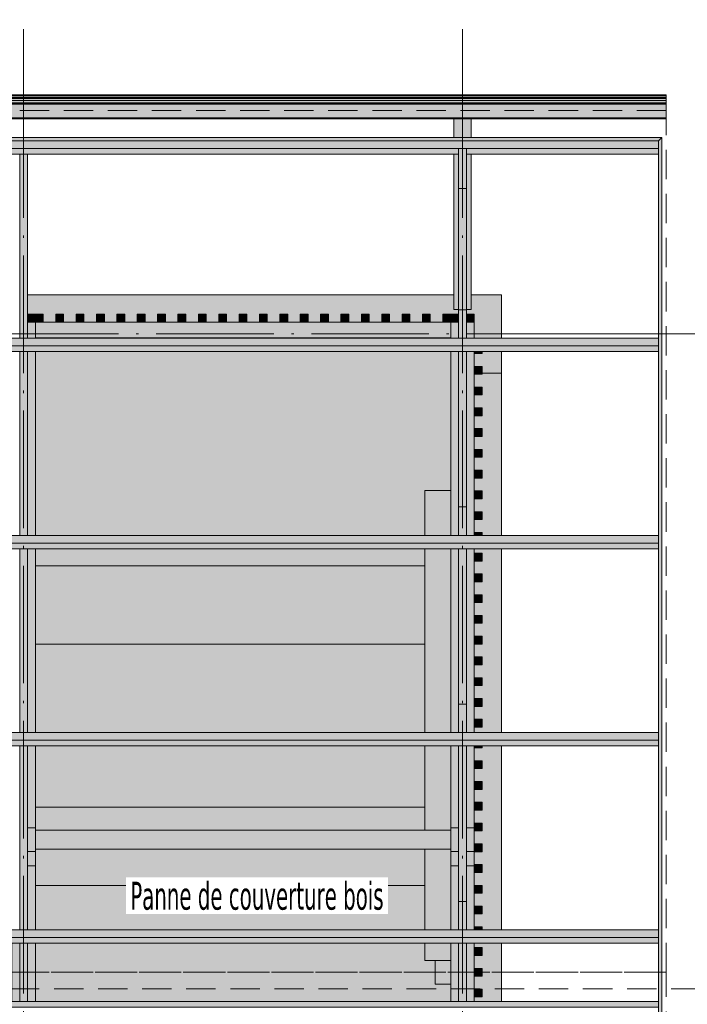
# Model space of a CAD drawing. Header units: millimetres. Extents: x 0 to 1517, y -116 to 725.
# Tile 119 of 256: x 1161 to 1217, y -19 to 65. Entities that reach past the tile are written whole.
import ezdxf

# ---------------------------------------------------------------- set-up
doc = ezdxf.new("R2010")
doc.units = ezdxf.units.MM
doc.linetypes.add('CADWORK_12', pattern=[3.75, 2.5, -1.25])
doc.linetypes.add('CADWORK_5', pattern=[13.2, 10, -1.5, 0.2, -1.5])
doc.layers.add('Ech.1_75', color=7, linetype='Continuous')
doc.styles.add('tahoma-', font='txt', dxfattribs={"height": 1})

msp = doc.modelspace()

# ---------------------------------------------------------------- hatches: boundary and pattern name
at = {"layer": 'Ech.1_75', "linetype": 'Continuous', "lineweight": 5, "true_color": 0xd7d7ea, "transparency": 33554687}
for points in [[(1118.111, 58.588), (1215.698, 58.588), (1215.698, 58.655), (1118.111, 58.655), (1118.111, 58.588)], [(1215.698, 58.588), (1118.111, 58.588), (1118.111, 58.446), (1215.698, 58.446), (1215.698, 58.588)], [(1215.698, 58.446), (1118.111, 58.446), (1118.111, 58.379), (1215.698, 58.379), (1215.698, 58.446)], [(1118.111, 58.357), (1215.698, 58.357), (1215.698, 58.379), (1118.111, 58.379), (1118.111, 58.357)], [(1215.698, 58.357), (1118.111, 58.357), (1118.111, 58.185), (1215.698, 58.185), (1215.698, 58.357)], [(1215.698, 58.185), (1118.111, 58.185), (1118.111, 57.987), (1215.698, 57.987), (1215.698, 58.185)], [(1215.698, 57.987), (1118.111, 57.987), (1118.111, 57.922), (1215.698, 57.922), (1215.698, 57.987)], [(1118.111, 57.868), (1215.698, 57.868), (1215.698, 57.922), (1118.111, 57.922), (1118.111, 57.868)], [(1215.698, 57.868), (1118.111, 57.868), (1118.111, 56.695), (1215.698, 56.695), (1215.698, 57.868)], [(1215.698, 56.695), (1118.111, 56.695), (1118.111, 56.642), (1215.698, 56.642), (1215.698, 56.695)], [(1118.111, 56.628), (1215.698, 56.628), (1215.698, 56.642), (1118.111, 56.642), (1118.111, 56.628)], [(1197.631, 55.019), (1199.098, 55.019), (1199.098, 56.628), (1197.631, 56.628), (1197.631, 55.019)], [(1197.631, 40.388), (1198.031, 40.388), (1198.031, 53.603), (1197.631, 53.603), (1197.631, 40.388)], [(1199.098, 53.603), (1198.698, 53.603), (1198.698, 40.388), (1199.098, 40.388), (1199.098, 53.603)]]:
    msp.add_hatch(color=254, dxfattribs=at).paths.add_polyline_path(points)
at = {"layer": 'Ech.1_75', "linetype": 'Continuous', "lineweight": 5, "true_color": 0xf7e0b3, "transparency": 33554687}
for points in [[(1118.111, 54.735), (1215.031, 54.735), (1215.324, 55.019), (1118.111, 55.019), (1118.111, 54.735)], [(1215.031, -16.012), (1215.324, -16.012), (1215.324, 55.019), (1215.031, 54.735), (1215.031, -16.012)], [(1215.324, -16.012), (1215.031, -16.012), (1215.031, -86.758), (1215.324, -87.042), (1215.324, -16.012)]]:
    msp.add_hatch(color=254, dxfattribs=at).paths.add_polyline_path(points)
at = {"layer": 'Ech.1_75', "linetype": 'Continuous', "lineweight": 5, "true_color": 0xe0d1b3, "transparency": 33554687}
for points in [[(1215.031, 54.735), (1118.111, 54.735), (1118.111, 54.088), (1215.031, 54.088), (1215.031, 54.735)], [(1118.111, 53.603), (1198.031, 53.603), (1198.031, 54.088), (1118.111, 54.088), (1118.111, 53.603)], [(1198.698, 53.603), (1215.031, 53.603), (1215.031, 54.088), (1198.698, 54.088), (1198.698, 53.603)], [(1162.031, 37.988), (1197.364, 37.988), (1197.364, 39.322), (1162.031, 39.322), (1162.031, 37.988)], [(1215.031, 37.951), (1118.111, 37.951), (1118.111, 37.305), (1215.031, 37.305), (1215.031, 37.951)], [(1118.111, 36.819), (1215.031, 36.819), (1215.031, 37.305), (1118.111, 37.305), (1118.111, 36.819)], [(1102.698, 20.521), (1215.031, 20.521), (1215.031, 21.168), (1102.698, 21.168), (1102.698, 20.521)], [(1102.698, 20.036), (1215.031, 20.036), (1215.031, 20.521), (1102.698, 20.521), (1102.698, 20.036)], [(1215.031, 4.384), (1102.698, 4.384), (1102.698, 3.738), (1215.031, 3.738), (1215.031, 4.384)], [(1102.698, 3.253), (1215.031, 3.253), (1215.031, 3.738), (1102.698, 3.738), (1102.698, 3.253)], [(1102.698, -13.046), (1215.031, -13.046), (1215.031, -12.399), (1102.698, -12.399), (1102.698, -13.046)], [(1215.031, -13.046), (1102.698, -13.046), (1102.698, -13.531), (1215.031, -13.531), (1215.031, -13.046)], [(1215.031, -18.492), (976.364, -18.492), (976.364, -18.977), (1215.031, -18.977), (1215.031, -18.492)]]:
    msp.add_hatch(color=254, dxfattribs=at).paths.add_polyline_path(points)
at = {"layer": 'Ech.1_75', "linetype": 'Continuous', "lineweight": 5, "true_color": 0xf7d1b3, "transparency": 33554687}
for points in [[(1198.698, 54.088), (1198.031, 54.088), (1198.031, 50.692), (1198.698, 50.692), (1198.698, 54.088)], [(1198.698, 40.377), (1198.031, 40.377), (1198.031, 37.951), (1198.698, 37.951), (1198.698, 40.377)], [(1198.698, 23.593), (1198.031, 23.593), (1198.031, 21.168), (1198.698, 21.168), (1198.698, 23.593)], [(1198.698, 6.81), (1198.031, 6.81), (1198.031, 4.384), (1198.698, 4.384), (1198.698, 6.81)], [(1198.698, -9.974), (1198.031, -9.974), (1198.031, -12.399), (1198.698, -12.399), (1198.698, -9.974)]]:
    msp.add_hatch(color=254, dxfattribs=at).paths.add_polyline_path(points)
at = {"layer": 'Ech.1_75', "linetype": 'Continuous', "lineweight": 5, "true_color": 0xd4c4b3, "transparency": 33554687}
for points in [[(1160.698, 37.951), (1161.364, 37.951), (1161.364, 53.603), (1160.698, 53.603), (1160.698, 37.951)], [(1198.031, 40.377), (1198.698, 40.377), (1198.698, 50.692), (1198.031, 50.692), (1198.031, 40.377)], [(1160.698, 21.168), (1161.364, 21.168), (1161.364, 36.819), (1160.698, 36.819), (1160.698, 21.168)], [(1162.031, 36.819), (1161.364, 36.819), (1161.364, 21.168), (1162.031, 21.168), (1162.031, 36.819)], [(1197.364, 21.168), (1198.031, 21.168), (1198.031, 36.819), (1197.364, 36.819), (1197.364, 21.168)], [(1198.031, 23.593), (1198.698, 23.593), (1198.698, 36.819), (1198.031, 36.819), (1198.031, 23.593)], [(1199.364, 36.819), (1198.698, 36.819), (1198.698, 21.168), (1199.364, 21.168), (1199.364, 36.819)], [(1160.698, 4.384), (1161.364, 4.384), (1161.364, 20.036), (1160.698, 20.036), (1160.698, 4.384)], [(1162.031, 20.036), (1161.364, 20.036), (1161.364, 4.384), (1162.031, 4.384), (1162.031, 20.036)], [(1197.364, 4.384), (1198.031, 4.384), (1198.031, 20.036), (1197.364, 20.036), (1197.364, 4.384)], [(1198.031, 6.81), (1198.698, 6.81), (1198.698, 20.036), (1198.031, 20.036), (1198.031, 6.81)], [(1199.364, 20.036), (1198.698, 20.036), (1198.698, 4.384), (1199.364, 4.384), (1199.364, 20.036)], [(1160.698, -12.399), (1161.364, -12.399), (1161.364, 3.253), (1160.698, 3.253), (1160.698, -12.399)], [(1162.031, 3.253), (1161.364, 3.253), (1161.364, -3.724), (1162.031, -3.724), (1162.031, 3.253)], [(1197.364, -3.724), (1198.031, -3.724), (1198.031, 3.253), (1197.364, 3.253), (1197.364, -3.724)], [(1198.031, -9.974), (1198.698, -9.974), (1198.698, 3.253), (1198.031, 3.253), (1198.031, -9.974)], [(1199.364, 3.253), (1198.698, 3.253), (1198.698, -3.724), (1199.364, -3.724), (1199.364, 3.253)], [(1162.031, -5.724), (1161.364, -5.724), (1161.364, -6.945), (1162.031, -6.945), (1162.031, -5.724)], [(1197.364, -6.945), (1198.031, -6.945), (1198.031, -5.724), (1197.364, -5.724), (1197.364, -6.945)], [(1199.364, -5.724), (1198.698, -5.724), (1198.698, -6.945), (1199.364, -6.945), (1199.364, -5.724)], [(1160.698, -16.012), (1161.364, -16.012), (1161.364, -13.531), (1160.698, -13.531), (1160.698, -16.012)], [(1198.031, -16.012), (1198.698, -16.012), (1198.698, -13.531), (1198.031, -13.531), (1198.031, -16.012)], [(1160.698, -18.492), (1161.364, -18.492), (1161.364, -16.012), (1160.698, -16.012), (1160.698, -18.492)], [(1198.031, -18.492), (1198.698, -18.492), (1198.698, -16.012), (1198.031, -16.012), (1198.031, -18.492)]]:
    msp.add_hatch(color=9, dxfattribs=at).paths.add_polyline_path(points)
at = {"layer": 'Ech.1_75', "linetype": 'Continuous', "lineweight": 5, "true_color": 0xf3f3f3, "transparency": 33554687}
for points in [[(1161.364, 39.988), (1162.698, 39.988), (1162.698, 39.322), (1163.764, 39.322), (1163.764, 39.988), (1164.431, 39.988), (1164.431, 39.322), (1165.498, 39.322), (1165.498, 39.988), (1166.164, 39.988), (1166.164, 39.322), (1167.231, 39.322), (1167.231, 39.988), (1167.898, 39.988), (1167.898, 39.322), (1168.964, 39.322), (1168.964, 39.988), (1169.631, 39.988), (1169.631, 39.322), (1170.698, 39.322), (1170.698, 39.988), (1171.364, 39.988), (1171.364, 39.322), (1172.431, 39.322), (1172.431, 39.988), (1173.098, 39.988), (1173.098, 39.322), (1174.164, 39.322), (1174.164, 39.988), (1174.831, 39.988), (1174.831, 39.322), (1175.898, 39.322), (1175.898, 39.988), (1176.564, 39.988), (1176.564, 39.322), (1177.631, 39.322), (1177.631, 39.988), (1178.298, 39.988), (1178.298, 39.322), (1179.364, 39.322), (1179.364, 39.988), (1180.031, 39.988), (1180.031, 39.322), (1181.098, 39.322), (1181.098, 39.988), (1181.764, 39.988), (1181.764, 39.322), (1182.831, 39.322), (1182.831, 39.988), (1183.498, 39.988), (1183.498, 39.322), (1184.564, 39.322), (1184.564, 39.988), (1185.231, 39.988), (1185.231, 39.322), (1186.298, 39.322), (1186.298, 39.988), (1186.964, 39.988), (1186.964, 39.322), (1188.031, 39.322), (1188.031, 39.988), (1188.698, 39.988), (1188.698, 39.322), (1189.764, 39.322), (1189.764, 39.988), (1190.431, 39.988), (1190.431, 39.322), (1191.498, 39.322), (1191.498, 39.988), (1192.164, 39.988), (1192.164, 39.322), (1193.231, 39.322), (1193.231, 39.988), (1193.898, 39.988), (1193.898, 39.322), (1194.964, 39.322), (1194.964, 39.988), (1195.631, 39.988), (1195.631, 39.322), (1196.698, 39.322), (1196.698, 39.988), (1198.031, 39.988), (1198.031, 40.388), (1197.631, 40.388), (1197.631, 41.655), (1161.364, 41.655), (1161.364, 39.988)], [(1198.698, 39.988), (1199.364, 39.988), (1199.364, 37.951), (1201.698, 37.951), (1201.698, 41.655), (1199.098, 41.655), (1199.098, 40.388), (1198.698, 40.388), (1198.698, 39.988)], [(1162.031, 39.988), (1161.364, 39.988), (1161.364, 39.322), (1162.031, 39.322), (1162.031, 39.988)], [(1198.031, 39.988), (1197.364, 39.988), (1197.364, 39.322), (1198.031, 39.322), (1198.031, 39.988)], [(1199.364, 39.988), (1198.698, 39.988), (1198.698, 39.322), (1199.364, 39.322), (1199.364, 39.988)], [(1197.364, 37.988), (1162.031, 37.988), (1162.031, 37.951), (1197.364, 37.951), (1197.364, 37.988)], [(1195.151, 24.988), (1197.364, 24.988), (1197.364, 36.819), (1162.031, 36.819), (1162.031, 21.168), (1195.151, 21.168), (1195.151, 24.988)], [(1201.698, 36.819), (1200.031, 36.819), (1200.031, 36.655), (1199.364, 36.655), (1199.364, 35.555), (1200.031, 35.555), (1200.031, 34.988), (1201.698, 34.988), (1201.698, 36.819)], [(1200.031, 33.122), (1199.364, 33.122), (1199.364, 32.022), (1200.031, 32.022), (1200.031, 31.355), (1199.364, 31.355), (1199.364, 30.255), (1200.031, 30.255), (1200.031, 29.588), (1199.364, 29.588), (1199.364, 28.488), (1200.031, 28.488), (1200.031, 27.822), (1199.364, 27.822), (1199.364, 26.722), (1200.031, 26.722), (1200.031, 26.055), (1199.364, 26.055), (1199.364, 24.955), (1200.031, 24.955), (1200.031, 24.288), (1199.364, 24.288), (1199.364, 23.188), (1200.031, 23.188), (1200.031, 22.522), (1199.364, 22.522), (1199.364, 21.422), (1200.031, 21.422), (1200.031, 21.168), (1201.698, 21.168), (1201.698, 34.988), (1200.031, 34.988), (1200.031, 34.888), (1199.364, 34.888), (1199.364, 33.788), (1200.031, 33.788), (1200.031, 33.122)], [(1195.151, 20.036), (1162.031, 20.036), (1162.031, 18.588), (1195.151, 18.588), (1195.151, 20.036)], [(1201.698, 20.036), (1199.364, 20.036), (1199.364, 19.655), (1200.031, 19.655), (1200.031, 18.988), (1199.364, 18.988), (1199.364, 17.888), (1200.031, 17.888), (1200.031, 17.222), (1199.364, 17.222), (1199.364, 16.122), (1200.031, 16.122), (1200.031, 15.455), (1199.364, 15.455), (1199.364, 14.355), (1200.031, 14.355), (1200.031, 13.688), (1199.364, 13.688), (1199.364, 12.588), (1200.031, 12.588), (1200.031, 11.922), (1199.364, 11.922), (1199.364, 10.822), (1200.031, 10.822), (1200.031, 10.155), (1199.364, 10.155), (1199.364, 9.055), (1200.031, 9.055), (1200.031, 8.388), (1199.364, 8.388), (1199.364, 7.288), (1200.031, 7.288), (1200.031, 6.622), (1199.364, 6.622), (1199.364, 5.522), (1200.031, 5.522), (1200.031, 4.855), (1199.364, 4.855), (1199.364, 4.384), (1201.698, 4.384), (1201.698, 20.036)], [(1162.031, 11.922), (1195.151, 11.922), (1195.151, 18.588), (1162.031, 18.588), (1162.031, 11.922)], [(1195.151, 11.922), (1162.031, 11.922), (1162.031, 4.384), (1195.151, 4.384), (1195.151, 11.922)], [(1162.031, -1.945), (1195.151, -1.945), (1195.151, 3.253), (1162.031, 3.253), (1162.031, -1.945)], [(1201.698, 3.253), (1200.031, 3.253), (1200.031, 3.088), (1199.364, 3.088), (1199.364, 1.988), (1200.031, 1.988), (1200.031, 1.322), (1199.364, 1.322), (1199.364, 0.222), (1200.031, 0.222), (1200.031, -0.445), (1199.364, -0.445), (1199.364, -1.545), (1200.031, -1.545), (1200.031, -2.212), (1199.364, -2.212), (1199.364, -3.312), (1200.031, -3.312), (1200.031, -3.978), (1199.364, -3.978), (1199.364, -5.078), (1200.031, -5.078), (1200.031, -5.745), (1199.364, -5.745), (1199.364, -6.845), (1200.031, -6.845), (1200.031, -7.512), (1199.364, -7.512), (1199.364, -8.612), (1200.031, -8.612), (1200.031, -9.278), (1199.364, -9.278), (1199.364, -10.378), (1200.031, -10.378), (1200.031, -11.045), (1199.364, -11.045), (1199.364, -12.145), (1200.031, -12.145), (1200.031, -12.399), (1201.698, -12.399), (1201.698, 3.253)], [(1162.031, -3.924), (1195.151, -3.924), (1195.151, -1.945), (1162.031, -1.945), (1162.031, -3.924)], [(1162.031, -8.612), (1195.151, -8.612), (1195.151, -5.524), (1162.031, -5.524), (1162.031, -8.612)], [(1195.151, -8.612), (1162.031, -8.612), (1162.031, -12.399), (1195.151, -12.399), (1195.151, -8.612)], [(1197.364, -17.012), (1196.031, -17.012), (1196.031, -15.012), (1195.151, -15.012), (1195.151, -13.531), (1162.031, -13.531), (1162.031, -18.492), (1197.364, -18.492), (1197.364, -17.012)], [(1201.698, -13.531), (1199.364, -13.531), (1199.364, -13.912), (1200.031, -13.912), (1200.031, -14.578), (1199.364, -14.578), (1199.364, -15.678), (1200.031, -15.678), (1200.031, -16.345), (1199.364, -16.345), (1199.364, -17.445), (1200.031, -17.445), (1200.031, -18.112), (1199.364, -18.112), (1199.364, -18.492), (1201.698, -18.492), (1201.698, -13.531)], [(1196.031, -17.012), (1197.364, -17.012), (1197.364, -15.012), (1196.031, -15.012), (1196.031, -17.012)]]:
    msp.add_hatch(color=7, dxfattribs=at).paths.add_polyline_path(points)
at = {"layer": 'Ech.1_75', "linetype": 'Continuous', "lineweight": 5, "true_color": 0xeaddd7, "transparency": 33554687}
for points in [[(1162.031, 39.322), (1162.698, 39.322), (1162.698, 39.988), (1162.031, 39.988), (1162.031, 39.322)], [(1163.764, 39.322), (1164.431, 39.322), (1164.431, 39.988), (1163.764, 39.988), (1163.764, 39.322)], [(1165.498, 39.322), (1166.164, 39.322), (1166.164, 39.988), (1165.498, 39.988), (1165.498, 39.322)], [(1167.231, 39.322), (1167.898, 39.322), (1167.898, 39.988), (1167.231, 39.988), (1167.231, 39.322)], [(1168.964, 39.322), (1169.631, 39.322), (1169.631, 39.988), (1168.964, 39.988), (1168.964, 39.322)], [(1170.698, 39.322), (1171.364, 39.322), (1171.364, 39.988), (1170.698, 39.988), (1170.698, 39.322)], [(1172.431, 39.322), (1173.098, 39.322), (1173.098, 39.988), (1172.431, 39.988), (1172.431, 39.322)], [(1174.164, 39.322), (1174.831, 39.322), (1174.831, 39.988), (1174.164, 39.988), (1174.164, 39.322)], [(1175.898, 39.322), (1176.564, 39.322), (1176.564, 39.988), (1175.898, 39.988), (1175.898, 39.322)], [(1177.631, 39.322), (1178.298, 39.322), (1178.298, 39.988), (1177.631, 39.988), (1177.631, 39.322)], [(1179.364, 39.322), (1180.031, 39.322), (1180.031, 39.988), (1179.364, 39.988), (1179.364, 39.322)], [(1181.098, 39.322), (1181.764, 39.322), (1181.764, 39.988), (1181.098, 39.988), (1181.098, 39.322)], [(1182.831, 39.322), (1183.498, 39.322), (1183.498, 39.988), (1182.831, 39.988), (1182.831, 39.322)], [(1184.564, 39.322), (1185.231, 39.322), (1185.231, 39.988), (1184.564, 39.988), (1184.564, 39.322)], [(1186.298, 39.322), (1186.964, 39.322), (1186.964, 39.988), (1186.298, 39.988), (1186.298, 39.322)], [(1188.031, 39.322), (1188.698, 39.322), (1188.698, 39.988), (1188.031, 39.988), (1188.031, 39.322)], [(1189.764, 39.322), (1190.431, 39.322), (1190.431, 39.988), (1189.764, 39.988), (1189.764, 39.322)], [(1191.498, 39.322), (1192.164, 39.322), (1192.164, 39.988), (1191.498, 39.988), (1191.498, 39.322)], [(1193.231, 39.322), (1193.898, 39.322), (1193.898, 39.988), (1193.231, 39.988), (1193.231, 39.322)], [(1194.964, 39.322), (1195.631, 39.322), (1195.631, 39.988), (1194.964, 39.988), (1194.964, 39.322)], [(1196.698, 39.322), (1197.364, 39.322), (1197.364, 39.988), (1196.698, 39.988), (1196.698, 39.322)], [(1200.031, 36.819), (1199.364, 36.819), (1199.364, 36.655), (1200.031, 36.655), (1200.031, 36.819)], [(1199.364, 34.888), (1200.031, 34.888), (1200.031, 35.555), (1199.364, 35.555), (1199.364, 34.888)], [(1199.364, 33.122), (1200.031, 33.122), (1200.031, 33.788), (1199.364, 33.788), (1199.364, 33.122)], [(1199.364, 31.355), (1200.031, 31.355), (1200.031, 32.022), (1199.364, 32.022), (1199.364, 31.355)], [(1199.364, 29.588), (1200.031, 29.588), (1200.031, 30.255), (1199.364, 30.255), (1199.364, 29.588)], [(1199.364, 27.822), (1200.031, 27.822), (1200.031, 28.488), (1199.364, 28.488), (1199.364, 27.822)], [(1199.364, 26.055), (1200.031, 26.055), (1200.031, 26.722), (1199.364, 26.722), (1199.364, 26.055)], [(1199.364, 24.288), (1200.031, 24.288), (1200.031, 24.955), (1199.364, 24.955), (1199.364, 24.288)], [(1199.364, 22.522), (1200.031, 22.522), (1200.031, 23.188), (1199.364, 23.188), (1199.364, 22.522)], [(1199.364, 21.168), (1200.031, 21.168), (1200.031, 21.422), (1199.364, 21.422), (1199.364, 21.168)], [(1199.364, 18.988), (1200.031, 18.988), (1200.031, 19.655), (1199.364, 19.655), (1199.364, 18.988)], [(1199.364, 17.222), (1200.031, 17.222), (1200.031, 17.888), (1199.364, 17.888), (1199.364, 17.222)], [(1199.364, 15.455), (1200.031, 15.455), (1200.031, 16.122), (1199.364, 16.122), (1199.364, 15.455)], [(1199.364, 13.688), (1200.031, 13.688), (1200.031, 14.355), (1199.364, 14.355), (1199.364, 13.688)], [(1199.364, 11.922), (1200.031, 11.922), (1200.031, 12.588), (1199.364, 12.588), (1199.364, 11.922)], [(1199.364, 10.155), (1200.031, 10.155), (1200.031, 10.822), (1199.364, 10.822), (1199.364, 10.155)], [(1199.364, 8.388), (1200.031, 8.388), (1200.031, 9.055), (1199.364, 9.055), (1199.364, 8.388)], [(1199.364, 6.622), (1200.031, 6.622), (1200.031, 7.288), (1199.364, 7.288), (1199.364, 6.622)], [(1199.364, 4.855), (1200.031, 4.855), (1200.031, 5.522), (1199.364, 5.522), (1199.364, 4.855)], [(1200.031, 3.253), (1199.364, 3.253), (1199.364, 3.088), (1200.031, 3.088), (1200.031, 3.253)], [(1199.364, 1.322), (1200.031, 1.322), (1200.031, 1.988), (1199.364, 1.988), (1199.364, 1.322)], [(1199.364, -0.445), (1200.031, -0.445), (1200.031, 0.222), (1199.364, 0.222), (1199.364, -0.445)], [(1199.364, -2.212), (1200.031, -2.212), (1200.031, -1.545), (1199.364, -1.545), (1199.364, -2.212)], [(1199.364, -3.978), (1200.031, -3.978), (1200.031, -3.312), (1199.364, -3.312), (1199.364, -3.978)], [(1199.364, -5.745), (1200.031, -5.745), (1200.031, -5.078), (1199.364, -5.078), (1199.364, -5.745)], [(1199.364, -7.512), (1200.031, -7.512), (1200.031, -6.845), (1199.364, -6.845), (1199.364, -7.512)], [(1199.364, -9.278), (1200.031, -9.278), (1200.031, -8.612), (1199.364, -8.612), (1199.364, -9.278)], [(1199.364, -11.045), (1200.031, -11.045), (1200.031, -10.378), (1199.364, -10.378), (1199.364, -11.045)], [(1199.364, -12.399), (1200.031, -12.399), (1200.031, -12.145), (1199.364, -12.145), (1199.364, -12.399)], [(1199.364, -14.578), (1200.031, -14.578), (1200.031, -13.912), (1199.364, -13.912), (1199.364, -14.578)], [(1199.364, -16.34), (1200.031, -16.34), (1200.031, -15.678), (1199.364, -15.678), (1199.364, -16.34)], [(1199.364, -16.345), (1200.031, -16.345), (1200.031, -16.34), (1199.364, -16.34), (1199.364, -16.345)], [(1199.364, -18.112), (1200.031, -18.112), (1200.031, -17.445), (1199.364, -17.445), (1199.364, -18.112)]]:
    msp.add_hatch(color=254, dxfattribs=at).paths.add_polyline_path(points)
at = {"layer": 'Ech.1_75', "linetype": 'Continuous', "lineweight": 5, "true_color": 0xe0c8b3, "transparency": 33554687}
for points in [[(1161.364, 37.951), (1162.031, 37.951), (1162.031, 39.322), (1161.364, 39.322), (1161.364, 37.951)], [(1197.364, 37.951), (1198.031, 37.951), (1198.031, 39.322), (1197.364, 39.322), (1197.364, 37.951)], [(1199.364, 39.322), (1198.698, 39.322), (1198.698, 37.951), (1199.364, 37.951), (1199.364, 39.322)], [(1161.364, -5.724), (1162.031, -5.724), (1162.031, -3.724), (1161.364, -3.724), (1161.364, -5.724)], [(1197.364, -5.724), (1198.031, -5.724), (1198.031, -3.724), (1197.364, -3.724), (1197.364, -5.724)], [(1198.698, -5.724), (1199.364, -5.724), (1199.364, -3.724), (1198.698, -3.724), (1198.698, -5.724)]]:
    msp.add_hatch(color=9, dxfattribs=at).paths.add_polyline_path(points)
at = {"layer": 'Ech.1_75', "linetype": 'Continuous', "lineweight": 5, "true_color": 0xb3b3b3, "transparency": 33554687}
for points in [[(1195.151, 21.168), (1197.364, 21.168), (1197.364, 24.988), (1195.151, 24.988), (1195.151, 21.168)], [(1195.151, 4.384), (1197.364, 4.384), (1197.364, 20.036), (1195.151, 20.036), (1195.151, 4.384)], [(1195.151, -3.924), (1197.364, -3.924), (1197.364, 3.253), (1195.151, 3.253), (1195.151, -3.924)], [(1197.364, -5.524), (1195.151, -5.524), (1195.151, -12.399), (1197.364, -12.399), (1197.364, -5.524)], [(1195.151, -15.012), (1197.364, -15.012), (1197.364, -13.531), (1195.151, -13.531), (1195.151, -15.012)]]:
    msp.add_hatch(color=253, dxfattribs=at).paths.add_polyline_path(points)
at = {"layer": 'Ech.1_75', "linetype": 'Continuous', "lineweight": 5, "true_color": 0xe3bbbb, "transparency": 33554687}
msp.add_hatch(color=9, dxfattribs=at).paths.add_polyline_path([(1197.364, -3.924), (1162.031, -3.924), (1162.031, -5.524), (1197.364, -5.524), (1197.364, -3.924)])
at = {"layer": 'Ech.1_75', "linetype": 'Continuous', "lineweight": 5, "true_color": 0xe0d9d1, "transparency": 33554687}
for points in [[(1161.364, -12.399), (1162.031, -12.399), (1162.031, -6.945), (1161.364, -6.945), (1161.364, -12.399)], [(1197.364, -12.399), (1198.031, -12.399), (1198.031, -6.945), (1197.364, -6.945), (1197.364, -12.399)], [(1198.698, -12.399), (1199.364, -12.399), (1199.364, -6.945), (1198.698, -6.945), (1198.698, -12.399)], [(1160.031, -18.492), (1160.698, -18.492), (1160.698, -13.531), (1160.031, -13.531), (1160.031, -18.492)], [(1162.031, -13.531), (1161.364, -13.531), (1161.364, -18.492), (1162.031, -18.492), (1162.031, -13.531)], [(1197.364, -18.492), (1198.031, -18.492), (1198.031, -13.531), (1197.364, -13.531), (1197.364, -18.492)], [(1199.364, -13.531), (1198.698, -13.531), (1198.698, -18.492), (1199.364, -18.492), (1199.364, -13.531)]]:
    msp.add_hatch(color=254, dxfattribs=at).paths.add_polyline_path(points)

# ---------------------------------------------------------------- linework, layer by layer
at = {"layer": 'Ech.1_75', "color": 7, "linetype": 'CADWORK_5', "lineweight": 5}
for points in [[(1161.031, 54.25), (1161.031, 76.664)], [(1198.364, 54.25), (1198.364, 76.664)], [(1161.031, -97.012), (1161.031, 59.725)], [(1198.364, -97.012), (1198.364, 59.725)], [(961.117, 38.322), (1236.672, 38.322)], [(1225.092, 38.322), (1199.364, 38.322)]]:
    msp.add_lwpolyline(points, dxfattribs=at)
at = {"layer": 'Ech.1_75', "color": 7, "linetype": 'Continuous', "lineweight": 5}
for points in [[(1118.111, 58.588), (1215.698, 58.588), (1215.698, 58.655), (1118.111, 58.655), (1118.111, 58.588)], [(1215.698, 58.588), (1118.111, 58.588), (1118.111, 58.446), (1215.698, 58.446), (1215.698, 58.588)], [(1215.698, 58.446), (1118.111, 58.446), (1118.111, 58.379), (1215.698, 58.379), (1215.698, 58.446)], [(1118.111, 58.357), (1215.698, 58.357), (1215.698, 58.379), (1118.111, 58.379), (1118.111, 58.357)], [(1215.698, 58.357), (1118.111, 58.357), (1118.111, 58.185), (1215.698, 58.185), (1215.698, 58.357)], [(1215.698, 58.185), (1118.111, 58.185), (1118.111, 57.987), (1215.698, 57.987), (1215.698, 58.185)], [(1215.698, 57.987), (1118.111, 57.987), (1118.111, 57.922), (1215.698, 57.922), (1215.698, 57.987)], [(1118.111, 57.868), (1215.698, 57.868), (1215.698, 57.922), (1118.111, 57.922), (1118.111, 57.868)], [(1215.698, 57.868), (1118.111, 57.868), (1118.111, 56.695), (1215.698, 56.695), (1215.698, 57.868)], [(1215.698, 56.695), (1118.111, 56.695), (1118.111, 56.642), (1215.698, 56.642), (1215.698, 56.695)], [(1118.111, 56.628), (1215.698, 56.628), (1215.698, 56.642), (1118.111, 56.642), (1118.111, 56.628)], [(1197.631, 55.019), (1199.098, 55.019), (1199.098, 56.628), (1197.631, 56.628), (1197.631, 55.019)], [(1118.111, 54.735), (1215.031, 54.735), (1215.324, 55.019), (1118.111, 55.019), (1118.111, 54.735)], [(1215.031, 54.735), (1118.111, 54.735), (1118.111, 54.088), (1215.031, 54.088), (1215.031, 54.735)], [(1215.031, -16.012), (1215.324, -16.012), (1215.324, 55.019), (1215.031, 54.735), (1215.031, -16.012)], [(1118.111, 53.603), (1198.031, 53.603), (1198.031, 54.088), (1118.111, 54.088), (1118.111, 53.603)], [(1198.698, 54.088), (1198.031, 54.088), (1198.031, 50.692), (1198.698, 50.692), (1198.698, 54.088)], [(1198.698, 53.603), (1215.031, 53.603), (1215.031, 54.088), (1198.698, 54.088), (1198.698, 53.603)], [(1160.698, 37.951), (1161.364, 37.951), (1161.364, 53.603), (1160.698, 53.603), (1160.698, 37.951)], [(1197.631, 40.388), (1198.031, 40.388), (1198.031, 53.603), (1197.631, 53.603), (1197.631, 40.388)], [(1199.098, 53.603), (1198.698, 53.603), (1198.698, 40.388), (1199.098, 40.388), (1199.098, 53.603)], [(1198.031, 40.377), (1198.698, 40.377), (1198.698, 50.692), (1198.031, 50.692), (1198.031, 40.377)], [(1161.364, 39.988), (1162.698, 39.988), (1162.698, 39.322), (1163.764, 39.322), (1163.764, 39.988), (1164.431, 39.988), (1164.431, 39.322), (1165.498, 39.322), (1165.498, 39.988), (1166.164, 39.988), (1166.164, 39.322), (1167.231, 39.322), (1167.231, 39.988), (1167.898, 39.988), (1167.898, 39.322), (1168.964, 39.322), (1168.964, 39.988), (1169.631, 39.988), (1169.631, 39.322), (1170.698, 39.322), (1170.698, 39.988), (1171.364, 39.988), (1171.364, 39.322), (1172.431, 39.322), (1172.431, 39.988), (1173.098, 39.988), (1173.098, 39.322), (1174.164, 39.322), (1174.164, 39.988), (1174.831, 39.988), (1174.831, 39.322), (1175.898, 39.322), (1175.898, 39.988), (1176.564, 39.988), (1176.564, 39.322), (1177.631, 39.322), (1177.631, 39.988), (1178.298, 39.988), (1178.298, 39.322), (1179.364, 39.322), (1179.364, 39.988), (1180.031, 39.988), (1180.031, 39.322), (1181.098, 39.322), (1181.098, 39.988), (1181.764, 39.988), (1181.764, 39.322), (1182.831, 39.322), (1182.831, 39.988), (1183.498, 39.988), (1183.498, 39.322), (1184.564, 39.322), (1184.564, 39.988), (1185.231, 39.988), (1185.231, 39.322), (1186.298, 39.322), (1186.298, 39.988), (1186.964, 39.988), (1186.964, 39.322), (1188.031, 39.322), (1188.031, 39.988), (1188.698, 39.988), (1188.698, 39.322), (1189.764, 39.322), (1189.764, 39.988), (1190.431, 39.988), (1190.431, 39.322), (1191.498, 39.322), (1191.498, 39.988), (1192.164, 39.988), (1192.164, 39.322), (1193.231, 39.322), (1193.231, 39.988), (1193.898, 39.988), (1193.898, 39.322), (1194.964, 39.322), (1194.964, 39.988), (1195.631, 39.988), (1195.631, 39.322), (1196.698, 39.322), (1196.698, 39.988), (1198.031, 39.988), (1198.031, 40.388), (1197.631, 40.388), (1197.631, 41.655), (1161.364, 41.655), (1161.364, 39.988)], [(1198.698, 39.988), (1199.364, 39.988), (1199.364, 37.951), (1201.698, 37.951), (1201.698, 41.655), (1199.098, 41.655), (1199.098, 40.388), (1198.698, 40.388), (1198.698, 39.988)], [(1198.698, 40.377), (1198.031, 40.377), (1198.031, 37.951), (1198.698, 37.951), (1198.698, 40.377)], [(1162.031, 39.988), (1161.364, 39.988), (1161.364, 39.322), (1162.031, 39.322), (1162.031, 39.988)], [(1162.031, 39.322), (1162.698, 39.322), (1162.698, 39.988), (1162.031, 39.988), (1162.031, 39.322)], [(1163.764, 39.322), (1164.431, 39.322), (1164.431, 39.988), (1163.764, 39.988), (1163.764, 39.322)], [(1165.498, 39.322), (1166.164, 39.322), (1166.164, 39.988), (1165.498, 39.988), (1165.498, 39.322)], [(1167.231, 39.322), (1167.898, 39.322), (1167.898, 39.988), (1167.231, 39.988), (1167.231, 39.322)], [(1168.964, 39.322), (1169.631, 39.322), (1169.631, 39.988), (1168.964, 39.988), (1168.964, 39.322)], [(1170.698, 39.322), (1171.364, 39.322), (1171.364, 39.988), (1170.698, 39.988), (1170.698, 39.322)], [(1172.431, 39.322), (1173.098, 39.322), (1173.098, 39.988), (1172.431, 39.988), (1172.431, 39.322)], [(1174.164, 39.322), (1174.831, 39.322), (1174.831, 39.988), (1174.164, 39.988), (1174.164, 39.322)], [(1175.898, 39.322), (1176.564, 39.322), (1176.564, 39.988), (1175.898, 39.988), (1175.898, 39.322)], [(1177.631, 39.322), (1178.298, 39.322), (1178.298, 39.988), (1177.631, 39.988), (1177.631, 39.322)], [(1179.364, 39.322), (1180.031, 39.322), (1180.031, 39.988), (1179.364, 39.988), (1179.364, 39.322)], [(1181.098, 39.322), (1181.764, 39.322), (1181.764, 39.988), (1181.098, 39.988), (1181.098, 39.322)], [(1182.831, 39.322), (1183.498, 39.322), (1183.498, 39.988), (1182.831, 39.988), (1182.831, 39.322)], [(1184.564, 39.322), (1185.231, 39.322), (1185.231, 39.988), (1184.564, 39.988), (1184.564, 39.322)], [(1186.298, 39.322), (1186.964, 39.322), (1186.964, 39.988), (1186.298, 39.988), (1186.298, 39.322)], [(1188.031, 39.322), (1188.698, 39.322), (1188.698, 39.988), (1188.031, 39.988), (1188.031, 39.322)], [(1189.764, 39.322), (1190.431, 39.322), (1190.431, 39.988), (1189.764, 39.988), (1189.764, 39.322)], [(1191.498, 39.322), (1192.164, 39.322), (1192.164, 39.988), (1191.498, 39.988), (1191.498, 39.322)], [(1193.231, 39.322), (1193.898, 39.322), (1193.898, 39.988), (1193.231, 39.988), (1193.231, 39.322)], [(1194.964, 39.322), (1195.631, 39.322), (1195.631, 39.988), (1194.964, 39.988), (1194.964, 39.322)], [(1196.698, 39.322), (1197.364, 39.322), (1197.364, 39.988), (1196.698, 39.988), (1196.698, 39.322)], [(1198.031, 39.988), (1197.364, 39.988), (1197.364, 39.322), (1198.031, 39.322), (1198.031, 39.988)], [(1199.364, 39.988), (1198.698, 39.988), (1198.698, 39.322), (1199.364, 39.322), (1199.364, 39.988)], [(1161.364, 37.951), (1162.031, 37.951), (1162.031, 39.322), (1161.364, 39.322), (1161.364, 37.951)], [(1162.031, 37.988), (1197.364, 37.988), (1197.364, 39.322), (1162.031, 39.322), (1162.031, 37.988)], [(1197.364, 37.951), (1198.031, 37.951), (1198.031, 39.322), (1197.364, 39.322), (1197.364, 37.951)], [(1199.364, 39.322), (1198.698, 39.322), (1198.698, 37.951), (1199.364, 37.951), (1199.364, 39.322)], [(1215.031, 37.951), (1118.111, 37.951), (1118.111, 37.305), (1215.031, 37.305), (1215.031, 37.951)], [(1197.364, 37.988), (1162.031, 37.988), (1162.031, 37.951), (1197.364, 37.951), (1197.364, 37.988)], [(1118.111, 36.819), (1215.031, 36.819), (1215.031, 37.305), (1118.111, 37.305), (1118.111, 36.819)], [(1160.698, 21.168), (1161.364, 21.168), (1161.364, 36.819), (1160.698, 36.819), (1160.698, 21.168)], [(1162.031, 36.819), (1161.364, 36.819), (1161.364, 21.168), (1162.031, 21.168), (1162.031, 36.819)], [(1195.151, 24.988), (1197.364, 24.988), (1197.364, 36.819), (1162.031, 36.819), (1162.031, 21.168), (1195.151, 21.168), (1195.151, 24.988)], [(1197.364, 21.168), (1198.031, 21.168), (1198.031, 36.819), (1197.364, 36.819), (1197.364, 21.168)], [(1198.031, 23.593), (1198.698, 23.593), (1198.698, 36.819), (1198.031, 36.819), (1198.031, 23.593)], [(1199.364, 36.819), (1198.698, 36.819), (1198.698, 21.168), (1199.364, 21.168), (1199.364, 36.819)], [(1201.698, 36.819), (1200.031, 36.819), (1200.031, 36.655), (1199.364, 36.655), (1199.364, 35.555), (1200.031, 35.555), (1200.031, 34.988), (1201.698, 34.988), (1201.698, 36.819)], [(1200.031, 36.819), (1199.364, 36.819), (1199.364, 36.655), (1200.031, 36.655), (1200.031, 36.819)], [(1199.364, 34.888), (1200.031, 34.888), (1200.031, 35.555), (1199.364, 35.555), (1199.364, 34.888)], [(1200.031, 33.122), (1199.364, 33.122), (1199.364, 32.022), (1200.031, 32.022), (1200.031, 31.355), (1199.364, 31.355), (1199.364, 30.255), (1200.031, 30.255), (1200.031, 29.588), (1199.364, 29.588), (1199.364, 28.488), (1200.031, 28.488), (1200.031, 27.822), (1199.364, 27.822), (1199.364, 26.722), (1200.031, 26.722), (1200.031, 26.055), (1199.364, 26.055), (1199.364, 24.955), (1200.031, 24.955), (1200.031, 24.288), (1199.364, 24.288), (1199.364, 23.188), (1200.031, 23.188), (1200.031, 22.522), (1199.364, 22.522), (1199.364, 21.422), (1200.031, 21.422), (1200.031, 21.168), (1201.698, 21.168), (1201.698, 34.988), (1200.031, 34.988), (1200.031, 34.888), (1199.364, 34.888), (1199.364, 33.788), (1200.031, 33.788), (1200.031, 33.122)], [(1199.364, 33.122), (1200.031, 33.122), (1200.031, 33.788), (1199.364, 33.788), (1199.364, 33.122)], [(1199.364, 31.355), (1200.031, 31.355), (1200.031, 32.022), (1199.364, 32.022), (1199.364, 31.355)], [(1199.364, 29.588), (1200.031, 29.588), (1200.031, 30.255), (1199.364, 30.255), (1199.364, 29.588)], [(1199.364, 27.822), (1200.031, 27.822), (1200.031, 28.488), (1199.364, 28.488), (1199.364, 27.822)], [(1199.364, 26.055), (1200.031, 26.055), (1200.031, 26.722), (1199.364, 26.722), (1199.364, 26.055)], [(1195.151, 21.168), (1197.364, 21.168), (1197.364, 24.988), (1195.151, 24.988), (1195.151, 21.168)], [(1199.364, 24.288), (1200.031, 24.288), (1200.031, 24.955), (1199.364, 24.955), (1199.364, 24.288)], [(1198.698, 23.593), (1198.031, 23.593), (1198.031, 21.168), (1198.698, 21.168), (1198.698, 23.593)], [(1199.364, 22.522), (1200.031, 22.522), (1200.031, 23.188), (1199.364, 23.188), (1199.364, 22.522)], [(1102.698, 20.521), (1215.031, 20.521), (1215.031, 21.168), (1102.698, 21.168), (1102.698, 20.521)], [(1199.364, 21.168), (1200.031, 21.168), (1200.031, 21.422), (1199.364, 21.422), (1199.364, 21.168)], [(1102.698, 20.036), (1215.031, 20.036), (1215.031, 20.521), (1102.698, 20.521), (1102.698, 20.036)], [(1160.698, 4.384), (1161.364, 4.384), (1161.364, 20.036), (1160.698, 20.036), (1160.698, 4.384)], [(1162.031, 20.036), (1161.364, 20.036), (1161.364, 4.384), (1162.031, 4.384), (1162.031, 20.036)], [(1195.151, 20.036), (1162.031, 20.036), (1162.031, 18.588), (1195.151, 18.588), (1195.151, 20.036)], [(1195.151, 4.384), (1197.364, 4.384), (1197.364, 20.036), (1195.151, 20.036), (1195.151, 4.384)], [(1197.364, 4.384), (1198.031, 4.384), (1198.031, 20.036), (1197.364, 20.036), (1197.364, 4.384)], [(1198.031, 6.81), (1198.698, 6.81), (1198.698, 20.036), (1198.031, 20.036), (1198.031, 6.81)], [(1199.364, 20.036), (1198.698, 20.036), (1198.698, 4.384), (1199.364, 4.384), (1199.364, 20.036)], [(1201.698, 20.036), (1199.364, 20.036), (1199.364, 19.655), (1200.031, 19.655), (1200.031, 18.988), (1199.364, 18.988), (1199.364, 17.888), (1200.031, 17.888), (1200.031, 17.222), (1199.364, 17.222), (1199.364, 16.122), (1200.031, 16.122), (1200.031, 15.455), (1199.364, 15.455), (1199.364, 14.355), (1200.031, 14.355), (1200.031, 13.688), (1199.364, 13.688), (1199.364, 12.588), (1200.031, 12.588), (1200.031, 11.922), (1199.364, 11.922), (1199.364, 10.822), (1200.031, 10.822), (1200.031, 10.155), (1199.364, 10.155), (1199.364, 9.055), (1200.031, 9.055), (1200.031, 8.388), (1199.364, 8.388), (1199.364, 7.288), (1200.031, 7.288), (1200.031, 6.622), (1199.364, 6.622), (1199.364, 5.522), (1200.031, 5.522), (1200.031, 4.855), (1199.364, 4.855), (1199.364, 4.384), (1201.698, 4.384), (1201.698, 20.036)], [(1199.364, 18.988), (1200.031, 18.988), (1200.031, 19.655), (1199.364, 19.655), (1199.364, 18.988)], [(1162.031, 11.922), (1195.151, 11.922), (1195.151, 18.588), (1162.031, 18.588), (1162.031, 11.922)], [(1199.364, 17.222), (1200.031, 17.222), (1200.031, 17.888), (1199.364, 17.888), (1199.364, 17.222)], [(1199.364, 15.455), (1200.031, 15.455), (1200.031, 16.122), (1199.364, 16.122), (1199.364, 15.455)], [(1199.364, 13.688), (1200.031, 13.688), (1200.031, 14.355), (1199.364, 14.355), (1199.364, 13.688)], [(1199.364, 11.922), (1200.031, 11.922), (1200.031, 12.588), (1199.364, 12.588), (1199.364, 11.922)], [(1195.151, 11.922), (1162.031, 11.922), (1162.031, 4.384), (1195.151, 4.384), (1195.151, 11.922)], [(1199.364, 10.155), (1200.031, 10.155), (1200.031, 10.822), (1199.364, 10.822), (1199.364, 10.155)], [(1199.364, 8.388), (1200.031, 8.388), (1200.031, 9.055), (1199.364, 9.055), (1199.364, 8.388)], [(1198.698, 6.81), (1198.031, 6.81), (1198.031, 4.384), (1198.698, 4.384), (1198.698, 6.81)], [(1199.364, 6.622), (1200.031, 6.622), (1200.031, 7.288), (1199.364, 7.288), (1199.364, 6.622)], [(1199.364, 4.855), (1200.031, 4.855), (1200.031, 5.522), (1199.364, 5.522), (1199.364, 4.855)], [(1215.031, 4.384), (1102.698, 4.384), (1102.698, 3.738), (1215.031, 3.738), (1215.031, 4.384)], [(1102.698, 3.253), (1215.031, 3.253), (1215.031, 3.738), (1102.698, 3.738), (1102.698, 3.253)], [(1160.698, -12.399), (1161.364, -12.399), (1161.364, 3.253), (1160.698, 3.253), (1160.698, -12.399)], [(1162.031, 3.253), (1161.364, 3.253), (1161.364, -3.724), (1162.031, -3.724), (1162.031, 3.253)], [(1162.031, -1.945), (1195.151, -1.945), (1195.151, 3.253), (1162.031, 3.253), (1162.031, -1.945)], [(1195.151, -3.924), (1197.364, -3.924), (1197.364, 3.253), (1195.151, 3.253), (1195.151, -3.924)], [(1197.364, -3.724), (1198.031, -3.724), (1198.031, 3.253), (1197.364, 3.253), (1197.364, -3.724)], [(1198.031, -9.974), (1198.698, -9.974), (1198.698, 3.253), (1198.031, 3.253), (1198.031, -9.974)], [(1199.364, 3.253), (1198.698, 3.253), (1198.698, -3.724), (1199.364, -3.724), (1199.364, 3.253)], [(1201.698, 3.253), (1200.031, 3.253), (1200.031, 3.088), (1199.364, 3.088), (1199.364, 1.988), (1200.031, 1.988), (1200.031, 1.322), (1199.364, 1.322), (1199.364, 0.222), (1200.031, 0.222), (1200.031, -0.445), (1199.364, -0.445), (1199.364, -1.545), (1200.031, -1.545), (1200.031, -2.212), (1199.364, -2.212), (1199.364, -3.312), (1200.031, -3.312), (1200.031, -3.978), (1199.364, -3.978), (1199.364, -5.078), (1200.031, -5.078), (1200.031, -5.745), (1199.364, -5.745), (1199.364, -6.845), (1200.031, -6.845), (1200.031, -7.512), (1199.364, -7.512), (1199.364, -8.612), (1200.031, -8.612), (1200.031, -9.278), (1199.364, -9.278), (1199.364, -10.378), (1200.031, -10.378), (1200.031, -11.045), (1199.364, -11.045), (1199.364, -12.145), (1200.031, -12.145), (1200.031, -12.399), (1201.698, -12.399), (1201.698, 3.253)], [(1200.031, 3.253), (1199.364, 3.253), (1199.364, 3.088), (1200.031, 3.088), (1200.031, 3.253)], [(1199.364, 1.322), (1200.031, 1.322), (1200.031, 1.988), (1199.364, 1.988), (1199.364, 1.322)], [(1199.364, -0.445), (1200.031, -0.445), (1200.031, 0.222), (1199.364, 0.222), (1199.364, -0.445)], [(1199.364, -2.212), (1200.031, -2.212), (1200.031, -1.545), (1199.364, -1.545), (1199.364, -2.212)], [(1162.031, -3.924), (1195.151, -3.924), (1195.151, -1.945), (1162.031, -1.945), (1162.031, -3.924)], [(1199.364, -3.978), (1200.031, -3.978), (1200.031, -3.312), (1199.364, -3.312), (1199.364, -3.978)], [(1161.364, -5.724), (1162.031, -5.724), (1162.031, -3.724), (1161.364, -3.724), (1161.364, -5.724)], [(1197.364, -3.924), (1162.031, -3.924), (1162.031, -5.524), (1197.364, -5.524), (1197.364, -3.924)], [(1197.364, -5.724), (1198.031, -5.724), (1198.031, -3.724), (1197.364, -3.724), (1197.364, -5.724)], [(1198.698, -5.724), (1199.364, -5.724), (1199.364, -3.724), (1198.698, -3.724), (1198.698, -5.724)], [(1162.031, -5.724), (1161.364, -5.724), (1161.364, -6.945), (1162.031, -6.945), (1162.031, -5.724)], [(1162.031, -8.612), (1195.151, -8.612), (1195.151, -5.524), (1162.031, -5.524), (1162.031, -8.612)], [(1197.364, -5.524), (1195.151, -5.524), (1195.151, -12.399), (1197.364, -12.399), (1197.364, -5.524)], [(1197.364, -6.945), (1198.031, -6.945), (1198.031, -5.724), (1197.364, -5.724), (1197.364, -6.945)], [(1199.364, -5.724), (1198.698, -5.724), (1198.698, -6.945), (1199.364, -6.945), (1199.364, -5.724)], [(1199.364, -5.745), (1200.031, -5.745), (1200.031, -5.078), (1199.364, -5.078), (1199.364, -5.745)], [(1161.364, -12.399), (1162.031, -12.399), (1162.031, -6.945), (1161.364, -6.945), (1161.364, -12.399)], [(1197.364, -12.399), (1198.031, -12.399), (1198.031, -6.945), (1197.364, -6.945), (1197.364, -12.399)], [(1198.698, -12.399), (1199.364, -12.399), (1199.364, -6.945), (1198.698, -6.945), (1198.698, -12.399)], [(1199.364, -7.512), (1200.031, -7.512), (1200.031, -6.845), (1199.364, -6.845), (1199.364, -7.512)], [(1195.151, -8.612), (1162.031, -8.612), (1162.031, -12.399), (1195.151, -12.399), (1195.151, -8.612)], [(1199.364, -9.278), (1200.031, -9.278), (1200.031, -8.612), (1199.364, -8.612), (1199.364, -9.278)], [(1198.698, -9.974), (1198.031, -9.974), (1198.031, -12.399), (1198.698, -12.399), (1198.698, -9.974)], [(1199.364, -11.045), (1200.031, -11.045), (1200.031, -10.378), (1199.364, -10.378), (1199.364, -11.045)], [(1102.698, -13.046), (1215.031, -13.046), (1215.031, -12.399), (1102.698, -12.399), (1102.698, -13.046)], [(1199.364, -12.399), (1200.031, -12.399), (1200.031, -12.145), (1199.364, -12.145), (1199.364, -12.399)], [(1215.031, -13.046), (1102.698, -13.046), (1102.698, -13.531), (1215.031, -13.531), (1215.031, -13.046)], [(1160.031, -18.492), (1160.698, -18.492), (1160.698, -13.531), (1160.031, -13.531), (1160.031, -18.492)], [(1160.698, -16.012), (1161.364, -16.012), (1161.364, -13.531), (1160.698, -13.531), (1160.698, -16.012)], [(1162.031, -13.531), (1161.364, -13.531), (1161.364, -18.492), (1162.031, -18.492), (1162.031, -13.531)], [(1197.364, -17.012), (1196.031, -17.012), (1196.031, -15.012), (1195.151, -15.012), (1195.151, -13.531), (1162.031, -13.531), (1162.031, -18.492), (1197.364, -18.492), (1197.364, -17.012)], [(1195.151, -15.012), (1197.364, -15.012), (1197.364, -13.531), (1195.151, -13.531), (1195.151, -15.012)], [(1197.364, -18.492), (1198.031, -18.492), (1198.031, -13.531), (1197.364, -13.531), (1197.364, -18.492)], [(1198.031, -16.012), (1198.698, -16.012), (1198.698, -13.531), (1198.031, -13.531), (1198.031, -16.012)], [(1199.364, -13.531), (1198.698, -13.531), (1198.698, -18.492), (1199.364, -18.492), (1199.364, -13.531)], [(1201.698, -13.531), (1199.364, -13.531), (1199.364, -13.912), (1200.031, -13.912), (1200.031, -14.578), (1199.364, -14.578), (1199.364, -15.678), (1200.031, -15.678), (1200.031, -16.345), (1199.364, -16.345), (1199.364, -17.445), (1200.031, -17.445), (1200.031, -18.112), (1199.364, -18.112), (1199.364, -18.492), (1201.698, -18.492), (1201.698, -13.531)], [(1199.364, -14.578), (1200.031, -14.578), (1200.031, -13.912), (1199.364, -13.912), (1199.364, -14.578)], [(1196.031, -17.012), (1197.364, -17.012), (1197.364, -15.012), (1196.031, -15.012), (1196.031, -17.012)], [(1199.364, -16.34), (1200.031, -16.34), (1200.031, -15.678), (1199.364, -15.678), (1199.364, -16.34)], [(1160.698, -18.492), (1161.364, -18.492), (1161.364, -16.012), (1160.698, -16.012), (1160.698, -18.492)], [(1198.031, -18.492), (1198.698, -18.492), (1198.698, -16.012), (1198.031, -16.012), (1198.031, -18.492)], [(1199.364, -16.345), (1200.031, -16.345), (1200.031, -16.34), (1199.364, -16.34), (1199.364, -16.345)], [(1215.324, -16.012), (1215.031, -16.012), (1215.031, -86.758), (1215.324, -87.042), (1215.324, -16.012)], [(1199.364, -18.112), (1200.031, -18.112), (1200.031, -17.445), (1199.364, -17.445), (1199.364, -18.112)], [(1215.031, -18.492), (976.364, -18.492), (976.364, -18.977), (1215.031, -18.977), (1215.031, -18.492)]]:
    msp.add_lwpolyline(points, close=True, dxfattribs=at)
at = {"layer": 'Ech.1_75', "color": 5, "linetype": 'CADWORK_12', "lineweight": 5}
for points in [[(1215.698, -16.012), (1215.698, 57.322), (1114.031, 57.322), (1114.031, 26.988), (1103.364, 26.988), (1103.364, -16.012), (1215.698, -16.012)], [(1103.364, -16.012), (1103.364, -89.345), (1215.698, -89.345), (1215.698, -16.012), (1103.364, -16.012)]]:
    msp.add_lwpolyline(points, close=True, dxfattribs=at)
at = {"layer": 'Ech.1_75', "color": 190, "linetype": 'CADWORK_12', "lineweight": 5}
msp.add_lwpolyline([(961.117, -17.414), (1236.672, -17.414)], dxfattribs=at)

# ---------------------------------------------------------------- next in the draw order: texts
at = {"layer": 'Ech.1_75', "color": 7, "linetype": 'Continuous', "insert": (1170.106, -8.304), "char_height": 2.5, "attachment_point": 1, "style": 'tahoma-', "bg_fill": 3, "box_fill_scale": 1.15, "bg_fill_color": 256, "bg_fill_true_color": 13158600, "bg_fill_transparency": 33554687}
msp.add_mtext('\\A1;\\fTahoma|b0|i0;\\W0.600000;\\H2.376000;Panne de couverture bois', dxfattribs=at)

doc.saveas('drawing.dxf')
